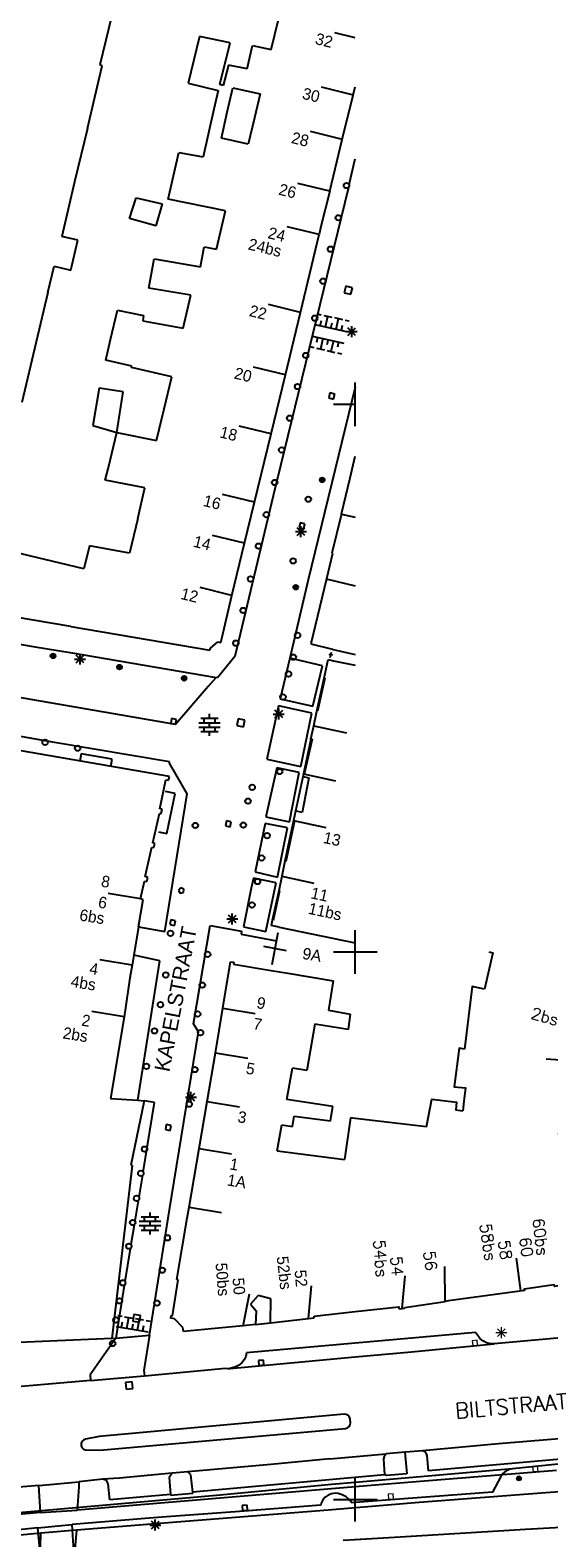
# Model space of a CAD drawing. Header units: millimetres. Extents: x 135944 to 142000, y 454200 to 456692.
# Tile 152 of 185: x 137270 to 137318, y 456347 to 456484. Entities that reach past the tile are written whole.
import ezdxf
from ezdxf.enums import TextEntityAlignment as Align

# ---------------------------------------------------------------- set-up
doc = ezdxf.new("R2010")
doc.units = ezdxf.units.MM
for name, color, linetype in [('TotaalGBKN2013_Bistad', 251, 'Continuous'), ('TotaalGBKN2013X$0$DELETE-LEVEL', 251, 'Continuous'), ('TotaalGBKN2013X$0$GBKN binnenstad 2009$0$OBJECTEN_', 251, 'Continuous'), ('TotaalGBKN2013X$0$GBKN binnenstad 2009$0$OBJECTEN__', 251, 'Continuous'), ('TotaalGBKN2013X$0$GBKN binnenstad 2009$0$OBJECTEN___', 251, 'Continuous')]:
    doc.layers.add(name, color=color, linetype=linetype)
doc.styles.add('TotaalGBKN2013X$0$GBKN binnenstad 2009$0$Standard', font='txt')
doc.styles.add('TotaalGBKN2013X$0$GBKN binnenstad 2009$0$TXT', font='txt.shx')

# ---------------------------------------------------------------- blocks, each defined once
blk = doc.blocks.new('TotaalGBKN2013X$0$GBKN binnenstad 2009$0$W')
at = {"layer": 'TotaalGBKN2013X$0$GBKN binnenstad 2009$0$OBJECTEN__', "linetype": 'Continuous', "lineweight": 0}
blk.add_lwpolyline([(-0.23, 0.22), (-0.23, -0.23), (0.22, -0.23), (0.22, 0.22), (-0.23, 0.22)], dxfattribs=at)
blk = doc.blocks.new('TotaalGBKN2013X$0$GBKN binnenstad 2009$0$J')
at = {"layer": 'TotaalGBKN2013X$0$GBKN binnenstad 2009$0$OBJECTEN___', "linetype": 'Continuous', "lineweight": 0}
for radius in [0.215, 0.155, 0.095, 0.035]:
    blk.add_circle((0, 0), radius, dxfattribs=at)
blk = doc.blocks.new('TotaalGBKN2013X$0$GBKN binnenstad 2009$0$X')
at = {"layer": 'TotaalGBKN2013X$0$GBKN binnenstad 2009$0$OBJECTEN__', "linetype": 'Continuous', "lineweight": 0}
blk.add_lwpolyline([(0.23, -0.25), (0.22, 0.2), (-0.23, 0.2), (-0.23, -0.25)], dxfattribs=at)
blk = doc.blocks.new('TotaalGBKN2013X$0$GBKN binnenstad 2009$0$DEC100')
at = {"layer": 'TotaalGBKN2013X$0$GBKN binnenstad 2009$0$OBJECTEN_', "linetype": 'Continuous', "lineweight": 0}
for p, q in [((-0.5, 0), (0.5, 0)), ((-0.35, -0.35), (0.35, 0.35)), ((0.35, -0.35), (-0.35, 0.35)), ((0, -0.5), (0, 0.5))]:
    blk.add_line(p, q, dxfattribs=at)

msp = doc.modelspace()

# ---------------------------------------------------------------- linework, layer by layer
at = {"layer": 'TotaalGBKN2013_Bistad'}
for p, q in [((137277.99, 456486.49), (137276.65, 456480.99)), ((137292.31, 456482.39), (137293.01, 456485.26)), ((137285.77, 456483.58), (137284.72, 456479.33)), ((137288.56, 456482.99), (137285.77, 456483.58)), ((137287.62, 456479.18), (137288.56, 456482.99)), ((137290.13, 456480.62), (137290.62, 456482.77)), ((137290.62, 456482.77), (137292.31, 456482.39)), ((137300, 456483.46), (137298.12, 456483.92)), ((137275.51, 456475.17), (137276.87, 456480.91)), ((137276.87, 456480.91), (137276.65, 456480.99)), ((137288.4, 456480.96), (137287.94, 456479.1)), ((137290.13, 456480.62), (137288.4, 456480.96)), ((137284.72, 456479.33), (137287.47, 456478.66)), ((137287.47, 456478.66), (137287.08, 456476.95)), ((137287.94, 456479.1), (137287.62, 456479.18)), ((137288.3, 456476.68), (137288.8, 456478.88)), ((137288.8, 456478.88), (137291.3, 456478.33)), ((137299.84, 456478.23), (137296.92, 456478.94)), ((137299.81, 456478.23), (137300, 456478.99)), ((137291.3, 456478.33), (137290.79, 456476.16)), ((137298.82, 456474.18), (137299.81, 456478.23)), ((137287.08, 456476.95), (137286.09, 456472.59)), ((137287.76, 456474.31), (137288.3, 456476.68)), ((137290.79, 456476.16), (137290.22, 456473.75)), ((137275.51, 456475.17), (137274.35, 456470.31)), ((137298.84, 456474.18), (137295.92, 456474.89)), ((137282.9, 456468.73), (137283.88, 456473)), ((137283.88, 456473), (137286.09, 456472.59)), ((137290.22, 456473.75), (137287.76, 456474.31)), ((137297.67, 456469.47), (137298.82, 456474.18)), ((137299.43, 456470.06), (137300, 456472.41)), ((137274.35, 456470.31), (137273.17, 456465.33)), ((137299.37, 456469.8), (137292.49, 456441.64)), ((137297.67, 456469.46), (137294.76, 456470.17)), ((137297.67, 456469.47), (137296.87, 456466.24)), ((137279.35, 456466.97), (137279.96, 456468.85)), ((137279.96, 456468.85), (137282.36, 456468.29)), ((137282.36, 456468.29), (137281.76, 456466.29)), ((137288.14, 456467.67), (137282.9, 456468.73)), ((137287.33, 456464.17), (137288.14, 456467.67)), ((137281.76, 456466.29), (137279.35, 456466.97)), ((137296.7, 456465.49), (137293.78, 456466.2)), ((137296.87, 456466.24), (137296.7, 456465.49)), ((137274.64, 456464.97), (137273.17, 456465.33)), ((137274.01, 456462.24), (137274.64, 456464.97)), ((137295, 456458.38), (137296.7, 456465.49)), ((137285.85, 456462.54), (137286.19, 456464.36)), ((137286.19, 456464.36), (137287.33, 456464.17)), ((137271.9, 456460.19), (137272.48, 456462.61)), ((137272.48, 456462.61), (137274.01, 456462.24)), ((137281.14, 456460.61), (137281.61, 456463.28)), ((137281.61, 456463.28), (137285.85, 456462.54)), ((137284.98, 456459.96), (137281.14, 456460.61)), ((137299.14, 456460.78), (137298.99, 456460.18)), ((137299.74, 456460.64), (137299.14, 456460.78)), ((137299.59, 456460.04), (137299.74, 456460.64)), ((137271.9, 456460.19), (137270.83, 456455.7)), ((137284.27, 456456.94), (137284.98, 456459.96)), ((137298.99, 456460.18), (137299.59, 456460.04)), ((137277.64, 456455.9), (137278.26, 456458.59)), ((137278.26, 456458.59), (137280.65, 456458.1)), ((137280.65, 456458.1), (137280.57, 456457.62)), ((137294.99, 456458.39), (137292.08, 456459.1)), ((137293.62, 456452.68), (137295, 456458.38)), ((137296.54, 456458.26), (137296.9, 456458.18)), ((137297.14, 456458.12), (137297.86, 456457.96)), ((137297.29, 456457.07), (137297.5, 456458.04)), ((137298.11, 456457.91), (137298.83, 456457.74)), ((137280.57, 456457.62), (137284.27, 456456.94)), ((137296.32, 456457.28), (137299.21, 456456.63)), ((137296.8, 456457.17), (137296.91, 456457.66)), ((137297.77, 456456.96), (137297.88, 456457.44)), ((137298.25, 456456.85), (137298.47, 456457.82)), ((137298.73, 456456.74), (137298.84, 456457.23)), ((137299.07, 456457.69), (137299.43, 456457.61)), ((137299.18, 456456.63), (137300.18, 456456.63)), ((137299.32, 456456.28), (137300.03, 456456.99)), ((137300.03, 456456.28), (137299.32, 456456.99)), ((137299.68, 456456.13), (137299.68, 456457.13)), ((137270.83, 456455.7), (137269.51, 456450.15)), ((137277.2, 456454.04), (137277.64, 456455.9)), ((137295.86, 456455.26), (137296.22, 456455.18)), ((137296.07, 456456.23), (137298.96, 456455.58)), ((137296.56, 456456.12), (137296.45, 456455.64)), ((137296.46, 456455.12), (137297.18, 456454.96)), ((137297.04, 456456.02), (137296.82, 456455.04)), ((137297.52, 456455.91), (137297.41, 456455.42)), ((137298, 456455.8), (137297.78, 456454.82)), ((137298.48, 456455.69), (137298.37, 456455.2)), ((137279.58, 456453.47), (137277.2, 456454.04)), ((137297.42, 456454.91), (137298.14, 456454.74)), ((137298.39, 456454.69), (137298.75, 456454.61)), ((137279.55, 456453.35), (137279.58, 456453.47)), ((137283.23, 456452.52), (137279.55, 456453.35)), ((137282.53, 456449.58), (137283.23, 456452.52)), ((137293.62, 456452.68), (137290.7, 456453.39)), ((137292.31, 456447.3), (137293.62, 456452.68)), ((137276.59, 456451.46), (137276.02, 456448.06)), ((137278.78, 456451.13), (137276.59, 456451.46)), ((137278.21, 456447.43), (137278.78, 456451.13)), ((137300, 456451.56), (137295.71, 456433.98)), ((137297.69, 456451.03), (137297.58, 456450.59)), ((137298.13, 456450.92), (137297.69, 456451.03)), ((137300, 456450), (137300, 456452)), ((137297.58, 456450.59), (137298.02, 456450.48)), ((137298, 456450), (137300, 456450)), ((137298.02, 456450.48), (137298.13, 456450.92)), ((137300, 456448), (137300, 456450)), ((137281.83, 456446.68), (137282.53, 456449.58)), ((137276.02, 456448.06), (137278.21, 456447.43)), ((137277.43, 456444.24), (137278.21, 456447.43)), ((137278.21, 456447.43), (137281.83, 456446.68)), ((137292.31, 456447.3), (137289.39, 456448.01)), ((137290.79, 456441.05), (137292.31, 456447.3)), ((137277.15, 456443.08), (137277.43, 456444.24)), ((137299.53, 456443.29), (137300, 456445.27)), ((137280.78, 456442.37), (137277.15, 456443.08)), ((137298.73, 456439.99), (137299.53, 456443.29)), ((137280.12, 456439.58), (137280.78, 456442.37)), ((137290.79, 456441.05), (137287.87, 456441.76)), ((137292.49, 456441.64), (137288.98, 456426.98)), ((137289.88, 456437.32), (137290.79, 456441.05)), ((137298.73, 456439.99), (137297.85, 456436.4)), ((137298.75, 456439.98), (137300, 456439.68)), ((137280.12, 456439.58), (137279.36, 456436.42)), ((137294.69, 456438.02), (137295.39, 456438.73)), ((137295.39, 456438.02), (137294.69, 456438.73)), ((137294.96, 456439.18), (137294.86, 456438.75)), ((137294.86, 456438.75), (137295.29, 456438.64)), ((137295.4, 456439.08), (137294.96, 456439.18)), ((137295.04, 456437.88), (137295.04, 456438.88)), ((137295.29, 456438.64), (137295.4, 456439.08)), ((137289.88, 456437.32), (137286.96, 456438.03)), ((137288.71, 456432.54), (137289.88, 456437.32)), ((137294.54, 456438.38), (137295.54, 456438.38)), ((137275.2, 456434.97), (137269.45, 456436.35)), ((137275.72, 456437.07), (137275.2, 456434.97)), ((137279.36, 456436.42), (137275.72, 456437.07)), ((137297.93, 456436.38), (137297.37, 456434.05)), ((137297.85, 456436.4), (137297.93, 456436.38)), ((137288.73, 456432.55), (137285.82, 456433.26)), ((137295.71, 456433.98), (137294.01, 456426.81)), ((137297.37, 456434.05), (137295.94, 456428.12)), ((137297.35, 456434.05), (137300, 456433.42)), ((137287.81, 456428.62), (137288.71, 456432.54)), ((137256.5, 456430.34), (137270.75, 456427.85)), ((137274, 456429.7), (137264.81, 456431.25)), ((137274, 456429.7), (137286.71, 456427.55)), ((137270.75, 456427.85), (137273.93, 456427.33)), ((137286.71, 456427.55), (137286.77, 456427.74)), ((137286.77, 456427.74), (137287.45, 456428.32)), ((137287.45, 456428.32), (137287.7, 456428.26)), ((137287.7, 456428.26), (137287.81, 456428.62)), ((137295.94, 456428.12), (137297.91, 456427.64)), ((137297.91, 456427.64), (137297.99, 456427.62)), ((137297.99, 456427.62), (137300, 456427.15)), ((137273.93, 456427.33), (137287.29, 456425.05)), ((137274.34, 456426.73), (137275.34, 456426.73)), ((137274.49, 456426.38), (137275.2, 456427.08)), ((137275.2, 456426.38), (137274.49, 456427.08)), ((137274.84, 456426.23), (137274.84, 456427.23)), ((137288.98, 456426.98), (137287.4, 456425.03)), ((137294.01, 456426.81), (137293.13, 456423.1)), ((137297.01, 456426.12), (137294.01, 456426.81)), ((137297.15, 456425), (137297.52, 456426.69)), ((137297.52, 456426.69), (137297.67, 456426.66)), ((137297.96, 456427.08), (137297.61, 456427.17)), ((137297.67, 456426.66), (137298.01, 456426.58)), ((137297.72, 456426.88), (137297.84, 456427.37)), ((137298.01, 456426.58), (137300, 456426.18)), ((137283.58, 456420.76), (137252.32, 456426.14)), ((137286.57, 456424.22), (137287.29, 456425.05)), ((137287.4, 456425.03), (137287.29, 456425.05)), ((137296.12, 456422.44), (137297.01, 456426.12)), ((137296.5, 456421.98), (137297.15, 456425)), ((137297.23, 456424.99), (137296.56, 456421.97)), ((137297.15, 456425), (137297.23, 456424.99)), ((137286.57, 456424.22), (137283.58, 456420.76)), ((137292.97, 456422.47), (137291.91, 456417.59)), ((137292.66, 456421.37), (137293.37, 456422.08)), ((137293.37, 456421.37), (137292.66, 456422.08)), ((137296.04, 456421.8), (137292.97, 456422.47)), ((137293.01, 456421.22), (137293.01, 456422.22)), ((137293.13, 456423.1), (137296.12, 456422.44)), ((137272.52, 456419.13), (137261.2, 456421.11)), ((137283.2, 456421.3), (137283.13, 456420.86)), ((137283.13, 456420.86), (137283.57, 456420.78)), ((137283.65, 456421.23), (137283.2, 456421.3)), ((137283.57, 456420.78), (137283.65, 456421.23)), ((137285.7, 456420.93), (137287.66, 456420.93)), ((137285.88, 456421.33), (137287.48, 456421.33)), ((137286.18, 456420.93), (137286.18, 456421.33)), ((137286.68, 456421.33), (137286.68, 456421.73)), ((137286.68, 456420.53), (137286.68, 456420.93)), ((137287.18, 456420.93), (137287.18, 456421.33)), ((137289.29, 456421.28), (137289.18, 456420.67)), ((137289.9, 456421.17), (137289.29, 456421.28)), ((137289.79, 456420.56), (137289.9, 456421.17)), ((137292.51, 456421.72), (137293.51, 456421.72)), ((137295.03, 456416.94), (137296.04, 456421.8)), ((137296.21, 456420.64), (137296.5, 456421.98)), ((137296.56, 456421.97), (137296.5, 456421.98)), ((137285.7, 456420.53), (137287.66, 456420.53)), ((137285.88, 456420.13), (137287.48, 456420.13)), ((137286.18, 456420.13), (137286.18, 456420.53)), ((137286.68, 456419.73), (137286.68, 456420.13)), ((137287.18, 456420.13), (137287.18, 456420.53)), ((137289.18, 456420.67), (137289.79, 456420.56)), ((137295.94, 456419.41), (137295.27, 456416.25)), ((137296.07, 456419.41), (137295.33, 456416.24)), ((137295.94, 456419.41), (137295.95, 456419.47)), ((137295.95, 456419.47), (137296.21, 456420.64)), ((137295.95, 456419.47), (137296.07, 456419.41)), ((137296.21, 456420.64), (137299.2, 456420)), ((137283.02, 456416.02), (137266.65, 456418.84)), ((137283.03, 456417.35), (137272.52, 456419.13)), ((137274.94, 456418.1), (137274.82, 456417.43)), ((137277.79, 456417.61), (137274.94, 456418.1)), ((137277.67, 456416.94), (137277.79, 456417.61)), ((137283.01, 456417.24), (137283.03, 456417.35)), ((137284.64, 456414.44), (137283.01, 456417.24)), ((137292.83, 456416.82), (137291.83, 456412.34)), ((137291.91, 456417.59), (137295.03, 456416.94)), ((137294.87, 456416.38), (137292.83, 456416.82)), ((137282.15, 456413.07), (137282.67, 456415.72)), ((137282.67, 456415.72), (137282.92, 456415.68)), ((137282.92, 456415.68), (137283.02, 456416.02)), ((137293.98, 456411.88), (137294.87, 456416.38)), ((137295.27, 456416.25), (137294.36, 456411.99)), ((137295.77, 456415.9), (137295.16, 456412.74)), ((137295.25, 456416.01), (137295.77, 456415.9)), ((137295.26, 456416.25), (137298.19, 456415.62)), ((137295.33, 456416.24), (137295.27, 456416.25)), ((137282.58, 456401.87), (137284.64, 456414.44)), ((137283.54, 456414.46), (137282.64, 456414.66)), ((137282.78, 456410.8), (137283.54, 456414.46)), ((137281.49, 456409.96), (137282.1, 456412.65)), ((137282.1, 456412.65), (137282.26, 456412.64)), ((137282.35, 456413.02), (137282.15, 456413.07)), ((137282.26, 456412.64), (137282.35, 456413.02)), ((137295.16, 456412.74), (137294.62, 456412.84)), ((137288.22, 456411.96), (137288.13, 456411.52)), ((137288.13, 456411.52), (137288.57, 456411.43)), ((137288.66, 456411.87), (137288.22, 456411.96)), ((137288.57, 456411.43), (137288.66, 456411.87)), ((137291.76, 456411.72), (137290.84, 456407.32)), ((137293.81, 456411.32), (137291.76, 456411.72)), ((137291.83, 456412.34), (137293.98, 456411.88)), ((137292.89, 456406.84), (137293.81, 456411.32)), ((137294.36, 456411.99), (137293.57, 456408.29)), ((137294.44, 456411.97), (137293.66, 456408.27)), ((137294.36, 456411.99), (137294.44, 456411.97)), ((137294.37, 456411.99), (137297.31, 456411.35)), ((137281.69, 456409.91), (137281.49, 456409.96)), ((137281.59, 456409.53), (137281.69, 456409.91)), ((137282.02, 456410.95), (137282.78, 456410.8)), ((137280.81, 456406.88), (137281.4, 456409.56)), ((137281.4, 456409.56), (137281.59, 456409.53)), ((137290.84, 456407.32), (137292.89, 456406.84)), ((137293.28, 456406.93), (137293, 456405.59)), ((137293.57, 456408.29), (137293.28, 456406.93)), ((137293.3, 456406.92), (137296.23, 456406.29)), ((137293.66, 456408.27), (137293.57, 456408.29)), ((137280.37, 456404.84), (137280.73, 456406.46)), ((137280.73, 456406.46), (137280.95, 456406.44)), ((137281.04, 456406.81), (137280.81, 456406.88)), ((137280.95, 456406.44), (137281.04, 456406.81)), ((137284.06, 456405.86), (137283.84, 456405.61)), ((137283.84, 456405.61), (137283.99, 456405.36)), ((137284.34, 456405.74), (137284.06, 456405.86)), ((137284.31, 456405.43), (137284.34, 456405.74)), ((137290.48, 456405.81), (137289.77, 456402.3)), ((137290.69, 456406.75), (137290.48, 456405.81)), ((137292.77, 456406.31), (137290.69, 456406.75)), ((137291.82, 456401.88), (137292.77, 456406.31)), ((137293, 456405.59), (137292.42, 456402.88)), ((137293.07, 456405.57), (137292.49, 456402.87)), ((137293, 456405.59), (137293.07, 456405.57)), ((137280.37, 456404.84), (137277.41, 456405.33)), ((137280.2, 456402.3), (137280.6, 456404.78)), ((137280.6, 456404.78), (137280.37, 456404.84)), ((137283.99, 456405.36), (137284.31, 456405.43)), ((137283.14, 456402.93), (137283.05, 456402.49)), ((137283.58, 456402.84), (137283.14, 456402.93)), ((137283.49, 456402.4), (137283.58, 456402.84)), ((137288.26, 456403.01), (137289.26, 456403.01)), ((137288.41, 456402.66), (137289.11, 456403.37)), ((137289.11, 456402.66), (137288.41, 456403.37)), ((137288.76, 456402.51), (137288.76, 456403.51)), ((137292.42, 456402.88), (137292.32, 456402.41)), ((137292.49, 456402.87), (137292.42, 456402.88)), ((137280.2, 456402.3), (137279.75, 456399.7)), ((137280.2, 456402.3), (137282.58, 456401.87)), ((137283.05, 456402.49), (137283.49, 456402.4)), ((137285.2, 456393.45), (137286.74, 456402.4)), ((137286.74, 456402.4), (137289.61, 456401.9)), ((137289.61, 456401.9), (137289.57, 456401.61)), ((137289.57, 456401.61), (137292.8, 456401)), ((137289.77, 456402.3), (137291.82, 456401.88)), ((137293.04, 456402.27), (137292.32, 456402.41)), ((137292.4, 456398.84), (137292.95, 456401.77)), ((137293.04, 456402.27), (137300, 456400.83)), ((137300, 456400), (137300, 456402)), ((137293.71, 456400.11), (137291.64, 456400.5)), ((137279.6, 456398.8), (137276.64, 456399.28)), ((137279.6, 456398.8), (137279.4, 456397.64)), ((137279.75, 456399.7), (137279.6, 456398.8)), ((137282.15, 456399.19), (137279.75, 456399.7)), ((137280.12, 456386.46), (137282.15, 456399.19)), ((137287.89, 456394.87), (137288.59, 456399.11)), ((137288.59, 456399.11), (137288.89, 456399.06)), ((137288.89, 456399.06), (137288.86, 456398.89)), ((137288.86, 456398.89), (137292.3, 456398.32)), ((137298, 456400), (137300, 456400)), ((137300, 456398), (137300, 456400)), ((137300, 456398), (137300, 456400)), ((137300, 456400), (137302, 456400)), ((137279.4, 456397.64), (137278.97, 456394.69)), ((137292.3, 456398.32), (137293.83, 456398.06)), ((137293.83, 456398.06), (137297.99, 456397.35)), ((137297.99, 456397.35), (137297.57, 456394.68)), ((137278.87, 456394.09), (137275.91, 456394.57)), ((137278.97, 456394.69), (137278.87, 456394.09)), ((137287.23, 456390.8), (137287.89, 456394.87)), ((137287.89, 456394.87), (137290.85, 456394.37)), ((137297.57, 456394.68), (137299.55, 456394.33)), ((137278.87, 456394.09), (137277.64, 456386.63)), ((137285.66, 456392.71), (137285.2, 456393.45)), ((137296.32, 456393.4), (137295.57, 456389.18)), ((137299.34, 456392.93), (137296.32, 456393.4)), ((137299.55, 456394.33), (137299.34, 456392.93)), ((137284.55, 456385.79), (137285.66, 456392.71)), ((137286.47, 456386.36), (137287.23, 456390.8)), ((137287.23, 456390.79), (137290.19, 456390.3)), ((137293.74, 456386.54), (137294.26, 456389.38)), ((137295.57, 456389.18), (137294.26, 456389.38)), ((137319.66, 456390.05), (137317.46, 456390.22)), ((137277.64, 456386.63), (137280.12, 456386.46)), ((137280.71, 456386.42), (137279.48, 456380.53)), ((137280.12, 456386.46), (137280.71, 456386.42)), ((137281.66, 456386.26), (137280.71, 456386.42)), ((137284.48, 456386.74), (137285.48, 456386.74)), ((137284.63, 456386.39), (137285.33, 456387.1)), ((137285.33, 456386.39), (137284.63, 456387.1)), ((137284.98, 456386.24), (137284.98, 456387.24)), ((137285.74, 456382.06), (137286.47, 456386.36)), ((137286.47, 456386.36), (137289.43, 456385.86)), ((137297.96, 456385.88), (137293.74, 456386.54)), ((137309.94, 456386.39), (137309.84, 456385.5)), ((137280.6, 456379.9), (137281.66, 456386.26)), ((137283.02, 456376.45), (137284.55, 456385.79)), ((137294.25, 456384.07), (137294.41, 456385)), ((137294.41, 456385), (137297.73, 456384.57)), ((137297.73, 456384.57), (137297.96, 456385.88)), ((137282.72, 456384.23), (137282.65, 456383.78)), ((137282.65, 456383.78), (137283.09, 456383.71)), ((137283.17, 456384.16), (137282.72, 456384.23)), ((137283.09, 456383.71), (137283.17, 456384.16)), ((137292.86, 456381.83), (137293.28, 456384.2)), ((137293.28, 456384.2), (137294.25, 456384.07)), ((137299.56, 456384.84), (137299.02, 456381.04)), ((137300, 456384.79), (137299.56, 456384.84)), ((137306.53, 456384.02), (137300, 456384.79)), ((137284.83, 456376.7), (137285.74, 456382.06)), ((137285.74, 456382.06), (137288.7, 456381.56)), ((137292.86, 456381.83), (137299.02, 456381.04)), ((137279.62, 456380.5), (137277.76, 456364.72)), ((137279.48, 456380.53), (137279.62, 456380.5)), ((137280.55, 456379.61), (137280.21, 456377.6)), ((137280.16, 456377.27), (137279.86, 456375.46)), ((137284.65, 456375.68), (137284.83, 456376.7)), ((137284.83, 456376.7), (137287.78, 456376.2)), ((137280.26, 456375.41), (137282.22, 456375.41)), ((137280.44, 456375.81), (137282.04, 456375.81)), ((137280.74, 456375.41), (137280.74, 456375.81)), ((137281.2, 456365.01), (137283.02, 456376.45)), ((137281.24, 456375.81), (137281.24, 456376.21)), ((137281.24, 456375.01), (137281.24, 456375.41)), ((137281.74, 456375.41), (137281.74, 456375.81)), ((137283.68, 456370.09), (137284.65, 456375.68)), ((137279.79, 456375.06), (137279.49, 456373.28)), ((137280.26, 456375.01), (137282.22, 456375.01)), ((137280.44, 456374.61), (137282.04, 456374.61)), ((137280.74, 456374.61), (137280.74, 456375.01)), ((137281.24, 456374.21), (137281.24, 456374.61)), ((137281.74, 456374.61), (137281.74, 456375.01)), ((137279.43, 456372.88), (137278.95, 456369.91)), ((137308.21, 456368.1), (137308.2, 456371.29)), ((137315.14, 456369.07), (137314.74, 456372.04)), ((137283.3, 456366.79), (137283.82, 456370.06)), ((137283.82, 456370.06), (137283.68, 456370.09)), ((137304.28, 456367.45), (137304.55, 456370.43)), ((137278.89, 456369.55), (137278.11, 456364.75)), ((137289.75, 456365.85), (137290.33, 456368.8)), ((137291.14, 456368.63), (137290.42, 456367.84)), ((137292.27, 456368.34), (137291.14, 456368.63)), ((137295.72, 456366.52), (137296.01, 456369.51)), ((137290.42, 456367.84), (137290.95, 456367.24)), ((137290.95, 456367.24), (137290.87, 456365.98)), ((137292.26, 456366.13), (137292.27, 456368.34)), ((137296.26, 456366.75), (137300, 456367.16)), ((137304, 456367.42), (137304.28, 456367.45)), ((137304.52, 456367.54), (137308.21, 456368.1)), ((137278.14, 456365.81), (137281.08, 456365.31)), ((137278.31, 456366.8), (137278.68, 456366.74)), ((137278.63, 456365.73), (137278.72, 456366.22)), ((137278.92, 456366.7), (137279.66, 456366.57)), ((137279.12, 456365.65), (137279.29, 456366.63)), ((137279.61, 456365.56), (137279.7, 456366.06)), ((137279.77, 456366.91), (137279.67, 456366.3)), ((137279.67, 456366.3), (137280.28, 456366.2)), ((137280.38, 456366.81), (137279.77, 456366.91)), ((137279.9, 456366.53), (137280.64, 456366.4)), ((137280.1, 456365.48), (137280.27, 456366.47)), ((137280.28, 456366.2), (137280.38, 456366.81)), ((137280.59, 456365.4), (137280.68, 456365.89)), ((137280.88, 456366.36), (137281.25, 456366.3)), ((137283.14, 456366.56), (137283.17, 456366.8)), ((137283.48, 456366.51), (137283.14, 456366.56)), ((137283.17, 456366.8), (137283.3, 456366.79)), ((137284.23, 456365.7), (137283.48, 456366.51)), ((137284.29, 456365.35), (137284.23, 456365.7)), ((137289.41, 456365.82), (137284.29, 456365.35)), ((137289.75, 456365.85), (137289.41, 456365.82)), ((137290.87, 456365.98), (137289.75, 456365.85)), ((137290.87, 456365.98), (137292.26, 456366.13)), ((137292.26, 456366.13), (137295.72, 456366.52)), ((137295.72, 456366.52), (137296.26, 456366.58)), ((137296.26, 456366.58), (137296.26, 456366.75)), ((137271.37, 456364.42), (137266.81, 456364.24)), ((137277.76, 456364.72), (137271.37, 456364.42)), ((137278.11, 456364.75), (137275.78, 456361.38)), ((137277.76, 456364.72), (137278.11, 456364.75)), ((137278.11, 456364.75), (137281.2, 456365.01)), ((137281.2, 456365.01), (137280.68, 456361.79)), ((137300, 456364.29), (137290.06, 456363.41)), ((137321.37, 456365), (137312.69, 456364.22)), ((137288.56, 456361.98), (137300, 456363.03)), ((137289.99, 456363.07), (137289.85, 456362.75)), ((137290.06, 456363.41), (137289.99, 456363.07)), ((137280.68, 456361.79), (137280.72, 456361.31)), ((137280.72, 456361.31), (137288.13, 456361.99)), ((137288.13, 456361.99), (137288.34, 456361.97)), ((137288.34, 456361.97), (137288.56, 456361.98)), ((137288.65, 456361.99), (137288.56, 456361.98)), ((137289, 456362.08), (137288.65, 456361.99)), ((137289.33, 456362.25), (137289, 456362.08)), ((137289.36, 456362.27), (137289.33, 456362.25)), ((137289.63, 456362.48), (137289.36, 456362.27)), ((137289.85, 456362.75), (137289.63, 456362.48)), ((137291.61, 456362.74), (137291.16, 456362.7)), ((137291.16, 456362.7), (137291.2, 456362.25)), ((137291.2, 456362.25), (137291.65, 456362.29)), ((137291.65, 456362.29), (137291.61, 456362.74)), ((137275.8, 456360.86), (137268.45, 456360.23)), ((137275.78, 456361.38), (137275.8, 456360.86)), ((137275.8, 456360.86), (137280.72, 456361.31)), ((137279.62, 456360.75), (137279, 456360.7)), ((137279, 456360.7), (137279.06, 456360.08)), ((137279.06, 456360.08), (137279.67, 456360.13)), ((137279.67, 456360.13), (137279.62, 456360.75)), ((137298.99, 456357.8), (137276.6, 456355.77)), ((137299.17, 456357.78), (137298.99, 456357.8)), ((137299.35, 456357.69), (137299.17, 456357.78)), ((137299.47, 456357.53), (137299.35, 456357.69)), ((137299.53, 456357.34), (137299.47, 456357.53)), ((137276.64, 456354.51), (137299.1, 456356.48)), ((137299.1, 456356.48), (137299.3, 456356.54)), ((137299.3, 456356.54), (137299.45, 456356.66)), ((137299.45, 456356.66), (137299.54, 456356.84)), ((137299.56, 456357.02), (137299.53, 456357.34)), ((137299.54, 456356.84), (137299.56, 456357.02)), ((137275.01, 456355.3), (137274.94, 456355.12)), ((137274.94, 456355.12), (137274.94, 456354.93)), ((137274.94, 456354.93), (137275.02, 456354.75)), ((137275.16, 456355.44), (137275.01, 456355.3)), ((137275.02, 456354.75), (137275.16, 456354.61)), ((137275.34, 456355.51), (137275.16, 456355.44)), ((137276.6, 456355.77), (137275.34, 456355.51)), ((137275.16, 456354.61), (137275.34, 456354.54)), ((137275.34, 456354.54), (137275.38, 456354.54)), ((137275.38, 456354.54), (137276.64, 456354.51)), ((137319.73, 456353.35), (137314.38, 456352.82)), ((137314.38, 456352.82), (137300, 456351.57)), ((137300, 456350), (137300, 456352)), ((137300, 456350), (137300, 456352)), ((137297.84, 456351.38), (137287.65, 456350.4)), ((137297.83, 456350.54), (137297.52, 456350.41)), ((137298.16, 456350.59), (137297.83, 456350.54)), ((137300, 456351.57), (137297.84, 456351.38)), ((137298.44, 456350.55), (137298.16, 456350.59)), ((137298.82, 456350.44), (137298.44, 456350.55)), ((137287.65, 456350.4), (137256.63, 456347.7)), ((137290.11, 456349.49), (137289.66, 456349.45)), ((137289.66, 456349.45), (137289.7, 456349)), ((137296.84, 456349.5), (137289.86, 456348.93)), ((137290.15, 456349.04), (137290.11, 456349.49)), ((137296.88, 456349.67), (137296.84, 456349.5)), ((137297.03, 456349.97), (137296.88, 456349.67)), ((137297.25, 456350.22), (137297.03, 456349.97)), ((137297.52, 456350.41), (137297.25, 456350.22)), ((137298, 456350), (137300, 456350)), ((137299.16, 456350.26), (137298.82, 456350.44)), ((137299.46, 456350.01), (137299.16, 456350.26)), ((137299.7, 456349.7), (137299.46, 456350.01)), ((137300, 456349.72), (137299.7, 456349.7)), ((137300, 456348), (137300, 456350)), ((137300, 456348), (137300, 456350)), ((137300, 456350), (137302, 456350)), ((137270.98, 456347.43), (137274.11, 456347.74)), ((137281.91, 456348.35), (137274.11, 456347.74)), ((137274.31, 456344.8), (137274.11, 456347.74)), ((137281.37, 456347.32), (137282.08, 456348.03)), ((137282.08, 456347.32), (137281.37, 456348.03)), ((137281.72, 456347.17), (137281.72, 456348.17)), ((137289.86, 456348.93), (137281.91, 456348.35)), ((137289.7, 456349), (137290.15, 456349.04)), ((137270.98, 456347.43), (137266.69, 456346.96)), ((137271.27, 456344.52), (137270.98, 456347.43)), ((137281.22, 456347.67), (137282.22, 456347.67)), ((137300, 456346.35), (137304.1, 456346.6)), ((137304.1, 456346.6), (137315.58, 456347.29))]:
    msp.add_line(p, q, dxfattribs=at)
for points in [[(137312.22, 456400), (137312.57, 456399.92), (137311.82, 456396.59)], [(137311.82, 456396.59), (137310.7, 456396.84), (137309.98, 456391.12)], [(137309.98, 456391.12), (137309.49, 456391.2), (137309.05, 456387.68), (137310.07, 456387.58), (137309.94, 456386.39)], [(137320.24, 456388.78), (137318.57, 456383.39), (137318.66, 456383.39), (137319.89, 456371.79), (137320.05, 456371.79), (137320.09, 456371.37), (137318.61, 456369.43), (137318.52, 456369.51), (137318.23, 456369.47), (137318.19, 456369.62), (137315.44, 456369.22), (137315.46, 456369.08), (137315.06, 456369.02)], [(137306.53, 456384.02), (137306.99, 456386.55), (137309.27, 456386.27), (137309.2, 456385.57), (137309.84, 456385.5)], [(137315.06, 456369.02), (137308.54, 456368.16), (137308.21, 456368.1)], [(137300, 456367.16), (137304, 456367.59), (137304, 456367.42)], [(137304.28, 456367.45), (137304.51, 456367.48), (137304.52, 456367.54)], [(137312.69, 456364.22), (137312.33, 456364.23), (137311.99, 456364.32), (137311.67, 456364.49), (137311.4, 456364.72), (137311.27, 456364.88), (137310.98, 456365.27), (137300, 456364.29)], [(137300, 456363.03), (137305.15, 456363.5), (137312.69, 456364.22)], [(137314.38, 456352.82), (137314.06, 456352.75), (137313.76, 456352.61), (137313.5, 456352.39), (137313.3, 456352.12), (137312.55, 456350.67), (137300, 456349.72)], [(137315.58, 456347.29), (137320.46, 456347.58), (137320.88, 456347.55), (137321.28, 456347.45), (137321.66, 456347.27), (137321.99, 456347.02), (137322.28, 456346.71), (137322.4, 456346.53)]]:
    msp.add_lwpolyline(points, dxfattribs=at)
for centre, radius in [((137299.2, 456469.97), 0.25), ((137298.46, 456467.03), 0.25), ((137297.73, 456464.16), 0.25), ((137297.05, 456461.24), 0.25), ((137296.3, 456457.86), 0.25), ((137295.48, 456454.46), 0.25), ((137294.73, 456451.62), 0.25), ((137294, 456448.73), 0.25), ((137293.28, 456445.83), 0.25), ((137292.63, 456442.86), 0.25), ((137296.98, 456443.1), 0.215), ((137296.98, 456443.1), 0.155), ((137296.98, 456443.1), 0.095), ((137296.98, 456443.1), 0.035), ((137295.71, 456441.33), 0.25), ((137291.87, 456439.92), 0.25), ((137291.15, 456437.05), 0.25), ((137294.32, 456435.7), 0.25), ((137290.43, 456434.05), 0.25), ((137294.56, 456433.3), 0.215), ((137294.56, 456433.3), 0.155), ((137294.56, 456433.3), 0.095), ((137294.56, 456433.3), 0.035), ((137289.75, 456431.18), 0.25), ((137294.73, 456428.9), 0.25), ((137289.09, 456428.19), 0.25), ((137272.37, 456427.03), 0.215), ((137272.37, 456427.03), 0.155), ((137272.37, 456427.03), 0.095), ((137272.37, 456427.03), 0.035), ((137278.46, 456426), 0.215), ((137294.34, 456426.91), 0.25), ((137278.46, 456426), 0.155), ((137278.46, 456426), 0.095), ((137278.46, 456426), 0.035), ((137284.36, 456424.98), 0.215), ((137284.36, 456424.98), 0.155), ((137284.36, 456424.98), 0.095), ((137284.36, 456424.98), 0.035), ((137293.9, 456425.38), 0.25), ((137293.39, 456423.28), 0.25), ((137271.65, 456419.14), 0.25), ((137274.63, 456418.6), 0.25), ((137293.09, 456416.47), 0.25), ((137290.58, 456415.03), 0.25), ((137290.2, 456413.77), 0.25), ((137285.38, 456411.55), 0.25), ((137289.77, 456411.58), 0.25), ((137291.94, 456410.62), 0.25), ((137291.45, 456408.58), 0.25), ((137291.07, 456406.43), 0.25), ((137290.56, 456404.29), 0.25), ((137283.11, 456401.7), 0.25), ((137286.51, 456399.78), 0.25), ((137282.68, 456397.9), 0.25), ((137286.02, 456396.97), 0.25), ((137282.19, 456395.18), 0.25), ((137285.59, 456394.33), 0.25), ((137281.65, 456392.79), 0.25), ((137285.86, 456392.63), 0.25), ((137280.91, 456389.56), 0.25), ((137285.34, 456389.26), 0.25), ((137284.82, 456386.1), 0.25), ((137280.74, 456382), 0.25), ((137280.4, 456379.79), 0.25), ((137280.01, 456377.5), 0.25), ((137279.65, 456375.29), 0.25), ((137282.83, 456373.9), 0.25), ((137279.31, 456373.13), 0.25), ((137282.36, 456370.94), 0.25), ((137278.75, 456369.79), 0.25), ((137278.44, 456368.14), 0.25), ((137281.88, 456367.94), 0.25), ((137278.12, 456366.39), 0.25), ((137277.83, 456364.25), 0.25)]:
    msp.add_circle(centre, radius, dxfattribs=at)
at = {"layer": 'TotaalGBKN2013X$0$DELETE-LEVEL'}
for p, q in [((137313.1, 456355.08), (137306.15, 456354.45)), ((137320.14, 456355.68), (137313.1, 456355.08)), ((137297.69, 456353.72), (137292.28, 456353.2)), ((137297.69, 456353.72), (137302.82, 456354.17)), ((137302.63, 456353.92), (137302.58, 456353.72)), ((137302.58, 456353.72), (137302.69, 456352.26)), ((137302.82, 456354.17), (137302.63, 456353.92)), ((137304.54, 456354.32), (137302.82, 456354.17)), ((137304.61, 456354.33), (137304.54, 456354.32)), ((137304.54, 456354.32), (137304.72, 456352.34)), ((137306.15, 456354.45), (137304.61, 456354.33)), ((137306.18, 456354.44), (137306.15, 456354.45)), ((137306.36, 456354.35), (137306.18, 456354.44)), ((137306.5, 456354.19), (137306.36, 456354.35)), ((137306.57, 456354), (137306.5, 456354.19)), ((137306.69, 456352.63), (137306.57, 456354)), ((137319.84, 456353.77), (137306.69, 456352.63)), ((137278.44, 456351.96), (137276.92, 456351.85)), ((137283.25, 456352.41), (137278.44, 456351.96)), ((137283.25, 456352.41), (137282.99, 456352.03)), ((137282.99, 456352.03), (137283.11, 456350.48)), ((137284.69, 456352.53), (137283.25, 456352.41)), ((137292.28, 456353.2), (137284.69, 456352.53)), ((137284.98, 456352.26), (137284.69, 456352.53)), ((137285.14, 456350.67), (137284.98, 456352.26)), ((137302.69, 456352.26), (137285.14, 456350.67)), ((137318.39, 456352.66), (137302.56, 456351.38)), ((137302.89, 456352.19), (137302.69, 456352.26)), ((137304.72, 456352.34), (137302.89, 456352.19)), ((137271.07, 456351.3), (137267.36, 456350.99)), ((137271.07, 456351.3), (137274.73, 456351.62)), ((137271.24, 456348.83), (137271.07, 456351.3)), ((137302.56, 456351.38), (137274.58, 456349.04)), ((137274.74, 456351.16), (137274.58, 456349.04)), ((137276.92, 456351.85), (137274.73, 456351.62)), ((137274.73, 456351.62), (137274.74, 456351.16)), ((137277.02, 456351.84), (137276.92, 456351.85)), ((137277.2, 456351.77), (137277.02, 456351.84)), ((137277.33, 456351.63), (137277.2, 456351.77)), ((137277.4, 456351.45), (137277.33, 456351.63)), ((137277.55, 456349.99), (137277.4, 456351.45)), ((137283.12, 456350.4), (137285.15, 456350.6)), ((137285.14, 456350.67), (137285.15, 456350.6)), ((137317.42, 456350.62), (137305.85, 456349.74)), ((137323.49, 456351.06), (137317.42, 456350.62)), ((137283.11, 456350.48), (137277.55, 456349.99)), ((137283.12, 456350.4), (137283.11, 456350.48)), ((137305.85, 456349.74), (137297.53, 456349.03)), ((137271.24, 456348.83), (137244.87, 456346.4)), ((137271.24, 456348.83), (137274.58, 456349.04)), ((137282.54, 456347.84), (137274.53, 456347.2)), ((137297.53, 456349.03), (137282.54, 456347.84)), ((137271.27, 456346.92), (137265.56, 456346.39)), ((137271.19, 456344.52), (137271.27, 456346.92)), ((137274.53, 456347.2), (137271.27, 456346.92)), ((137274.53, 456347.2), (137274.31, 456344.8)), ((137298.9, 456346.29), (137304.1, 456346.6)), ((137304.1, 456346.6), (137315.58, 456347.29)), ((137315.58, 456347.29), (137320.46, 456347.58))]:
    msp.add_line(p, q, dxfattribs=at)

# ---------------------------------------------------------------- block references
at = {"layer": 'TotaalGBKN2013_Bistad', "rotation": 359.9997331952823}
msp.add_blockref('TotaalGBKN2013X$0$GBKN binnenstad 2009$0$DEC100', (137313.36, 456365.24), dxfattribs=at)
at = {"layer": 'TotaalGBKN2013_Bistad'}
for name, p, xscale, yscale, rotation in [('TotaalGBKN2013X$0$GBKN binnenstad 2009$0$W', (137310.95, 456364.31), 0.9999986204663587, 0.9999986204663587, 5.104594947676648), ('TotaalGBKN2013X$0$GBKN binnenstad 2009$0$X', (137316.47, 456352.77), 0.9999981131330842, 0.9999981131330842, 185.080222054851), ('TotaalGBKN2013X$0$GBKN binnenstad 2009$0$W', (137303.25, 456350.28), 0.9999981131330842, 0.9999981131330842, 185.080222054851)]:
    msp.add_blockref(name, p, dxfattribs=dict(at, xscale=xscale, yscale=yscale, rotation=rotation))
msp.add_blockref('TotaalGBKN2013X$0$GBKN binnenstad 2009$0$J', (137314.96, 456351.94), dxfattribs=at)

# ---------------------------------------------------------------- texts
for s, height, rotation, style, p in [('32', 1.054, 346.1896, 'TotaalGBKN2013X$0$GBKN binnenstad 2009$0$Standard', (137297.92, 456483.04)), ('30', 1.054, 346.3278, 'TotaalGBKN2013X$0$GBKN binnenstad 2009$0$Standard', (137296.73, 456478.05)), ('28', 1.054, 346.3278, 'TotaalGBKN2013X$0$GBKN binnenstad 2009$0$Standard', (137295.73, 456474.01)), ('26', 1.054, 346.3278, 'TotaalGBKN2013X$0$GBKN binnenstad 2009$0$Standard', (137294.58, 456469.29)), ('24', 1.054, 346.3278, 'TotaalGBKN2013X$0$GBKN binnenstad 2009$0$Standard', (137293.59, 456465.32)), ('24bs', 1.054, 346.3278, 'TotaalGBKN2013X$0$GBKN binnenstad 2009$0$Standard', (137293.23, 456463.94)), ('22', 1.054, 346.3278, 'TotaalGBKN2013X$0$GBKN binnenstad 2009$0$Standard', (137291.88, 456458.21)), ('20', 1.054, 346.3278, 'TotaalGBKN2013X$0$GBKN binnenstad 2009$0$Standard', (137290.51, 456452.51)), ('18', 1.054, 346.3278, 'TotaalGBKN2013X$0$GBKN binnenstad 2009$0$Standard', (137289.19, 456447.13)), ('16', 1.054, 346.3278, 'TotaalGBKN2013X$0$GBKN binnenstad 2009$0$Standard', (137287.68, 456440.87)), ('14', 1.054, 346.3278, 'TotaalGBKN2013X$0$GBKN binnenstad 2009$0$Standard', (137286.77, 456437.15)), ('12', 1.054, 346.3278, 'TotaalGBKN2013X$0$GBKN binnenstad 2009$0$Standard', (137285.62, 456432.38)), ('8', 1.05, 350.7448, 'TotaalGBKN2013X$0$GBKN binnenstad 2009$0$Standard', (137277.57, 456406.36)), ('6', 1.05, 350.7664, 'TotaalGBKN2013X$0$GBKN binnenstad 2009$0$Standard', (137277.3, 456404.45)), ('6bs', 1.054, 350.7664, 'TotaalGBKN2013X$0$GBKN binnenstad 2009$0$Standard', (137277.06, 456403.04)), ('4', 1.05, 350.7664, 'TotaalGBKN2013X$0$GBKN binnenstad 2009$0$Standard', (137276.5, 456398.39)), ('4bs', 1.054, 350.7664, 'TotaalGBKN2013X$0$GBKN binnenstad 2009$0$Standard', (137276.27, 456396.98)), ('2bs', 1.054, 343.5684, 'TotaalGBKN2013X$0$GBKN binnenstad 2009$0$TXT', (137318.55, 456393.74)), ('2', 1.05, 350.7664, 'TotaalGBKN2013X$0$GBKN binnenstad 2009$0$Standard', (137275.78, 456393.67)), ('2bs', 1.054, 350.7664, 'TotaalGBKN2013X$0$GBKN binnenstad 2009$0$Standard', (137275.54, 456392.27)), ('60bs', 1.054, 277.8263, 'TotaalGBKN2013X$0$GBKN binnenstad 2009$0$TXT', (137317.18, 456372.28)), ('58bs', 1.054, 278.6835, 'TotaalGBKN2013X$0$GBKN binnenstad 2009$0$TXT', (137312.42, 456371.8)), ('54bs', 1.054, 274.6835, 'TotaalGBKN2013X$0$GBKN binnenstad 2009$0$TXT', (137302.46, 456370.3)), ('58', 1.054, 277.8263, 'TotaalGBKN2013X$0$GBKN binnenstad 2009$0$TXT', (137313.84, 456371.9)), ('60', 1.054, 277.814, 'TotaalGBKN2013X$0$GBKN binnenstad 2009$0$TXT', (137315.76, 456372.16)), ('50bs', 1.054, 274.6835, 'TotaalGBKN2013X$0$GBKN binnenstad 2009$0$Standard', (137288, 456368.58)), ('52bs', 1.054, 276.381, 'TotaalGBKN2013X$0$GBKN binnenstad 2009$0$Standard', (137293.68, 456369.19)), ('54', 1.054, 274.6835, 'TotaalGBKN2013X$0$GBKN binnenstad 2009$0$TXT', (137303.89, 456370.41)), ('56', 1.054, 277.8263, 'TotaalGBKN2013X$0$GBKN binnenstad 2009$0$TXT', (137306.99, 456370.91)), ('50', 1.054, 274.6835, 'TotaalGBKN2013X$0$GBKN binnenstad 2009$0$Standard', (137289.43, 456368.7)), ('52', 1.054, 274.6835, 'TotaalGBKN2013X$0$GBKN binnenstad 2009$0$Standard', (137295.11, 456369.41))]:
    msp.add_text(s, height=height, rotation=rotation, dxfattribs=dict(at, style=style)).set_placement(p, align=Align.MIDDLE_RIGHT)
at = {"layer": 'TotaalGBKN2013_Bistad', "style": 'TotaalGBKN2013X$0$GBKN binnenstad 2009$0$Standard'}
for s, height, rotation, p in [('13', 1.054, 347.8562, (137297.12, 456410.48)), ('11', 1.054, 347.8562, (137295.98, 456405.42)), ('11bs', 1.054, 347.8562, (137295.75, 456404.01)), ('9A', 1.054, 350.4439, (137295.2, 456399.89)), ('9', 1.05, 350.4439, (137291.02, 456395.39)), ('7', 1.05, 350.4439, (137290.7, 456393.48)), ('5', 1.05, 350.4439, (137290.04, 456389.41)), ('3', 1.05, 350.4439, (137289.28, 456384.98)), ('1', 1.05, 350.4439, (137288.55, 456380.67)), ('1A', 1.054, 350.4439, (137288.32, 456379.21))]:
    msp.add_text(s, height=height, rotation=rotation, dxfattribs=at).set_placement(p, align=Align.MIDDLE_LEFT)
at = {"layer": 'TotaalGBKN2013_Bistad'}
for s, rotation, style, p in [('KAPELSTRAAT', 79.1549, 'TotaalGBKN2013X$0$GBKN binnenstad 2009$0$Standard', (137283, 456388.98)), ('BILTSTRAAT', 5.0078, 'TotaalGBKN2013X$0$GBKN binnenstad 2009$0$TXT', (137309.2, 456357.39))]:
    msp.add_text(s, height=1.4, rotation=rotation, dxfattribs=dict(at, style=style)).set_placement(p)

doc.saveas('drawing.dxf')
